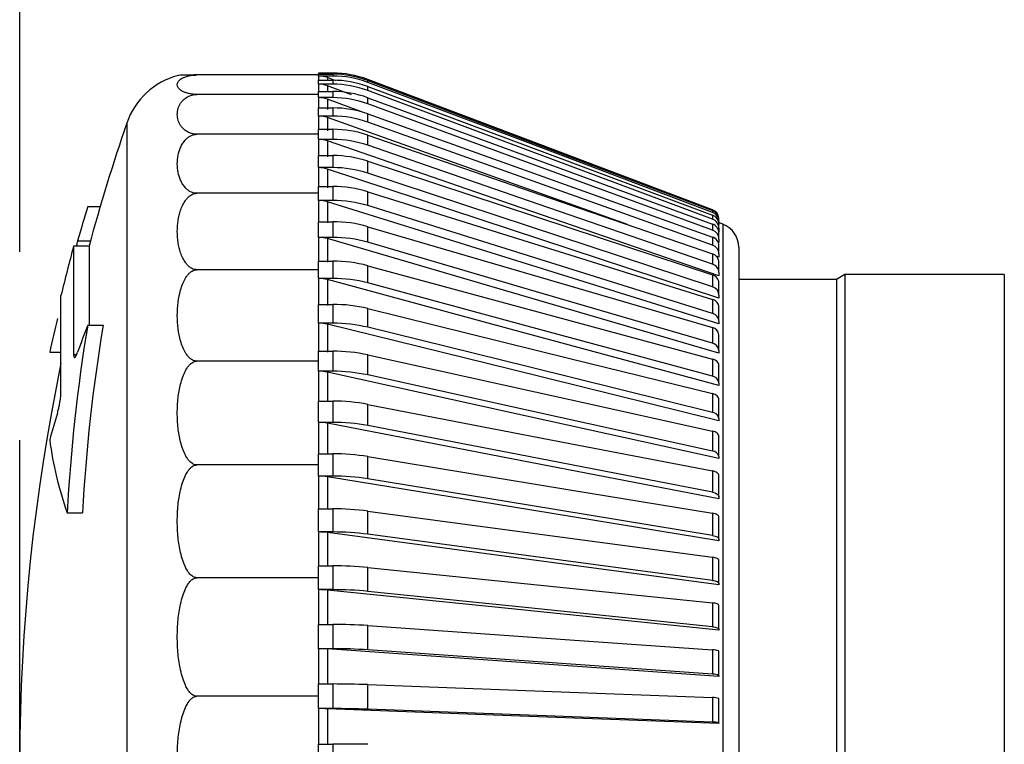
# Model space of a CAD drawing. Header units: millimetres. Extents: x 0 to 838, y 0 to 648.
# Tile 13 of 63: x 293 to 313, y 163 to 177. Entities that reach past the tile are written whole.
import ezdxf

# ---------------------------------------------------------------- set-up
doc = ezdxf.new("R2010")
doc.units = ezdxf.units.MM
doc.header["$LTSCALE"] = 3
doc.layers.add('DIMENSIONS', color=140, linetype='Continuous', lineweight=25)
doc.styles.add('SLDTEXTSTYLE0', font='TXT', dxfattribs={"width": 0.7})
doc.dimstyles.new('SLDDIMSTYLE0', dxfattribs={"dimtxt": 6.474023, "dimasz": 9.906, "dimexe": 0, "dimexo": 0.0625, "dimgap": 1.618506, "dimtad": 0, "dimtih": 1, "dimtoh": 1, "dimdec": 1, "dimrnd": 1e-09, "dimzin": 4, "dimdsep": 46, "dimtxsty": 'SLDTEXTSTYLE0', "dimsah": 1, "dimcen": 0.09, "dimadec": 0, "dimazin": 1, "dimtfac": 1, "dimtdec": 1, "dimtofl": 0, "dimtmove": 0, "dimatfit": 3, "dimfxl": 0, "dimfrac": 2, "dimtolj": 1, "dimtzin": 12, "dimarcsym": 0})

# ---------------------------------------------------------------- blocks, each defined once
blk = doc.blocks.new('_D_9')
at = {"layer": 'DIMENSIONS'}
for p, q in [((293.499, 172.55), (293.499, 416.191)), ((381.499, 333.976), (381.499, 416.191)), ((293.499, 406.666), (319.796, 406.666)), ((328.569, 406.666), (326.395, 406.666)), ((326.395, 406.666), (326.395, 396.376)), ((347.807, 406.666), (349.981, 406.666)), ((349.981, 406.666), (349.981, 396.376)), ((381.499, 406.666), (356.579, 406.666)), ((326.395, 396.376), (328.569, 396.376)), ((349.981, 396.376), (347.807, 396.376))]:
    blk.add_line(p, q, dxfattribs=at)
for points in [[(293.499, 406.666), (303.405, 405.142), (303.405, 408.19)], [(381.499, 406.666), (371.593, 408.19), (371.593, 405.142)]]:
    blk.add_solid(points, dxfattribs=at)
at = {"layer": 'DIMENSIONS', "char_height": 6.35, "attachment_point": 1, "style": 'SLDTEXTSTYLE0'}
for s, insert in [('88.0', (328.569, 416.301)), ('3.46', (328.569, 404.562))]:
    blk.add_mtext(s, dxfattribs=dict(at, insert=insert))

msp = doc.modelspace()

# ---------------------------------------------------------------- linework, layer by layer
for p, q in [((299.549049, 176.165445), (299.549049, 176.142989)), ((299.835017, 176.165445), (299.549049, 176.165445)), ((299.549049, 176.126543), (299.549049, 176.142989)), ((299.549049, 176.142989), (299.835017, 176.142989)), ((299.835017, 176.142989), (299.835017, 176.105645)), ((299.549049, 176.126543), (297.084766, 176.126543)), ((299.549049, 176.105645), (299.549049, 176.126543)), ((299.549049, 176.105645), (299.549049, 176.020411)), ((299.835017, 176.105645), (299.549049, 176.105645)), ((299.549049, 176.020411), (299.835017, 176.020411)), ((299.549049, 175.939753), (299.549049, 176.020411)), ((299.549049, 175.939753), (299.549049, 175.79239)), ((299.835017, 175.939753), (299.549049, 175.939753)), ((299.895487, 176.009511), (299.725749, 176.073466)), ((299.725749, 176.073466), (299.725749, 176.020411)), ((299.835017, 176.020411), (299.835017, 175.939753)), ((307.519742, 173.399948), (300.541944, 176.036542)), ((300.541944, 175.976882), (300.541944, 176.014226)), ((299.549049, 175.732875), (299.549049, 175.79239)), ((299.549049, 175.79239), (299.835017, 175.79239)), ((300.216722, 175.724825), (299.725749, 175.907907)), ((299.725749, 175.907907), (299.725749, 175.79239)), ((299.835017, 175.79239), (299.835017, 175.669032)), ((300.541944, 175.81232), (300.541944, 175.892978)), ((299.549049, 175.732875), (297.084766, 175.732875)), ((299.549049, 175.669032), (299.549049, 175.732875)), ((299.549049, 175.669032), (299.549049, 175.460662)), ((299.835017, 175.669032), (299.549049, 175.669032)), ((299.725749, 175.637761), (299.725749, 175.430203)), ((300.437464, 175.377156), (299.725749, 175.637761)), ((300.541944, 175.5439), (300.541944, 175.667258)), ((299.549049, 175.460662), (299.835017, 175.460662)), ((299.549049, 175.295542), (299.549049, 175.460662)), ((299.835017, 175.460662), (299.835017, 175.295542)), ((295.666028, 175.152659), (295.666028, 149.178633)), ((299.549049, 175.295542), (299.549049, 175.02775)), ((299.835017, 175.295542), (299.549049, 175.295542)), ((299.725749, 175.265084), (299.725749, 174.998336)), ((300.541944, 175.173662), (300.541944, 175.338782)), ((299.549049, 174.926973), (299.549049, 175.02775)), ((299.549049, 175.02775), (299.835017, 175.02775)), ((299.835017, 175.02775), (299.835017, 174.822126)), ((299.549049, 174.926973), (297.084766, 174.926973)), ((299.549049, 174.822126), (299.549049, 174.926973)), ((299.549049, 174.822126), (299.549049, 174.49695)), ((299.835017, 174.822126), (299.549049, 174.822126)), ((299.725749, 174.792712), (299.725749, 174.468804)), ((300.541944, 174.704426), (300.541944, 174.91005)), ((299.549049, 174.49695), (299.835017, 174.49695)), ((299.549049, 174.252386), (299.549049, 174.49695)), ((299.835017, 174.49695), (299.835017, 174.252386)), ((300.541944, 174.139762), (300.541944, 174.384326)), ((299.549049, 174.252386), (299.549049, 173.872301)), ((299.835017, 174.252386), (299.549049, 174.252386)), ((299.725749, 174.224241), (299.725749, 173.845638)), ((299.549049, 173.733324), (299.549049, 173.872301)), ((299.549049, 173.872301), (299.835017, 173.872301)), ((299.835017, 173.872301), (299.835017, 173.590659)), ((300.541944, 173.483968), (300.541944, 173.765611)), ((299.549049, 173.733324), (297.084766, 173.733324)), ((299.549049, 173.590659), (299.549049, 173.733324)), ((299.549049, 173.590659), (299.549049, 173.158558)), ((299.835017, 173.590659), (299.549049, 173.590659)), ((299.725749, 173.563996), (299.725749, 173.133581)), ((294.874704, 173.465069), (295.128187, 173.465069)), ((307.519742, 173.399948), (307.519742, 173.399415)), ((307.519742, 173.384468), (307.519742, 173.347124)), ((299.549049, 173.158558), (299.835017, 173.158558)), ((299.549049, 172.84198), (299.549049, 173.158558)), ((299.835017, 173.158558), (299.835017, 172.84198)), ((307.519742, 173.290394), (307.519742, 173.209736)), ((307.649049, 173.16051), (307.649049, 173.197854)), ((307.649049, 173.16051), (307.649049, 173.105708)), ((300.541944, 172.742035), (300.541944, 173.058612)), ((307.519742, 173.111654), (307.519742, 172.988296)), ((307.725749, 173.11116), (307.649049, 173.140136)), ((307.649049, 173.025051), (307.649049, 173.105708)), ((307.649049, 173.025051), (307.649049, 172.953262)), ((307.725749, 173.11116), (307.725749, 151.220131)), ((294.671997, 172.773183), (294.931185, 172.773183)), ((299.549049, 172.84198), (299.549049, 172.361151)), ((299.835017, 172.84198), (299.549049, 172.84198)), ((299.725749, 172.817003), (299.725749, 172.33805)), ((307.519742, 172.849608), (307.519742, 172.684489)), ((307.649049, 172.806944), (307.649049, 172.930302)), ((307.649049, 172.806944), (307.649049, 172.736451)), ((294.901769, 172.665646), (294.590952, 172.665646)), ((294.590952, 172.665646), (294.590952, 170.474443)), ((294.901769, 172.665646), (294.901769, 171.066934)), ((307.649049, 172.736451), (307.633312, 172.742214)), ((307.649049, 172.507851), (307.649049, 172.672971)), ((308.049049, 172.643424), (308.049049, 151.687867)), ((299.549049, 172.188198), (299.549049, 172.361151)), ((299.549049, 172.361151), (299.835017, 172.361151)), ((299.835017, 172.361151), (299.835017, 172.012048)), ((307.519742, 172.506251), (307.519742, 172.300627)), ((307.649049, 172.43919), (307.594113, 172.458784)), ((307.649049, 172.507851), (307.649049, 172.43919)), ((299.549049, 172.188198), (297.084766, 172.188198)), ((299.549049, 172.012048), (299.549049, 172.188198)), ((300.541944, 171.919609), (300.541944, 172.268712)), ((307.649049, 172.130048), (307.649049, 172.335672)), ((299.549049, 172.012048), (299.549049, 171.486151)), ((299.835017, 172.012048), (299.549049, 172.012048)), ((299.725749, 171.988947), (299.725749, 171.465102)), ((307.519742, 172.084196), (307.519742, 171.839632)), ((307.649049, 172.130048), (307.649049, 172.063742)), ((310.025844, 171.990646), (308.049049, 171.990646)), ((310.199049, 172.090646), (310.025844, 171.990646)), ((310.025844, 171.990646), (310.025844, 152.340646)), ((313.424049, 172.090646), (310.199049, 172.090646)), ((310.199049, 172.090646), (310.199049, 152.240646)), ((313.424049, 172.090646), (313.424049, 152.240646)), ((307.649049, 171.676409), (307.649049, 171.920973)), ((294.33478, 169.711114), (294.33478, 171.665646)), ((307.519742, 171.586654), (307.519742, 171.305012)), ((307.649049, 171.676409), (307.649049, 171.612963)), ((299.549049, 171.486151), (299.835017, 171.486151)), ((299.549049, 171.107179), (299.549049, 171.486151)), ((299.835017, 171.486151), (299.835017, 171.107179)), ((300.541944, 171.022949), (300.541944, 171.401921)), ((307.649049, 171.150388), (307.649049, 171.43203)), ((294.874704, 171.066934), (295.187824, 171.066934)), ((299.549049, 171.107179), (299.549049, 170.540216)), ((299.835017, 171.107179), (299.549049, 171.107179)), ((299.725749, 171.08613), (299.725749, 170.521378)), ((307.519742, 171.017413), (307.519742, 170.700836)), ((307.649049, 171.150388), (307.649049, 171.090284)), ((307.649049, 170.555987), (307.649049, 170.872565)), ((294.105649, 170.517393), (294.33478, 170.517393)), ((294.590952, 170.474443), (294.653379, 170.474443)), ((299.549049, 170.338541), (299.549049, 170.540216)), ((299.549049, 170.540216), (299.835017, 170.540216)), ((299.835017, 170.540216), (299.835017, 170.13426)), ((300.541944, 170.05888), (300.541944, 170.464837)), ((307.519742, 170.380805), (307.519742, 170.031702)), ((307.649049, 170.555987), (307.649049, 170.499683)), ((299.549049, 170.338541), (297.084766, 170.338541)), ((299.549049, 170.13426), (299.549049, 170.338541)), ((307.649049, 169.897731), (307.649049, 170.246834)), ((299.549049, 170.13426), (299.549049, 169.530546)), ((299.835017, 170.13426), (299.549049, 170.13426)), ((299.725749, 170.115422), (299.725749, 169.514063)), ((307.649049, 169.897731), (307.649049, 169.845655)), ((307.519742, 169.681674), (307.519742, 169.302702)), ((299.549049, 169.530546), (299.835017, 169.530546)), ((299.549049, 169.100694), (299.549049, 169.530546)), ((299.835017, 169.530546), (299.835017, 169.100694)), ((300.541944, 169.034739), (300.541944, 169.46459)), ((307.649049, 169.180629), (307.649049, 169.559601)), ((307.649049, 169.180629), (307.649049, 169.133178)), ((299.549049, 169.100694), (299.549049, 168.464824)), ((299.835017, 169.100694), (299.549049, 169.100694)), ((299.725749, 169.084212), (299.725749, 168.450822)), ((307.519742, 168.925342), (307.519742, 168.519385)), ((307.649049, 168.410139), (307.649049, 168.816095)), ((299.549049, 168.240555), (299.549049, 168.464824)), ((299.549049, 168.464824), (299.835017, 168.464824)), ((299.835017, 168.464824), (299.835017, 168.014349)), ((300.541944, 167.958319), (300.541944, 168.408795)), ((307.649049, 168.410139), (307.649049, 168.367674)), ((299.549049, 168.240555), (297.084766, 168.240555)), ((299.549049, 168.014349), (299.549049, 168.240555)), ((299.549049, 168.014349), (299.549049, 167.351162)), ((299.835017, 168.014349), (299.549049, 168.014349)), ((299.725749, 168.000347), (299.725749, 167.339747)), ((307.519742, 168.117564), (307.519742, 167.687712)), ((307.649049, 167.592124), (307.649049, 168.021976)), ((307.649049, 167.592124), (307.649049, 167.554968)), ((294.459454, 167.273585), (294.769216, 167.273585)), ((299.549049, 167.351162), (299.835017, 167.351162)), ((299.549049, 166.883492), (299.549049, 167.351162)), ((299.835017, 167.351162), (299.835017, 166.883492)), ((300.541944, 166.837814), (300.541944, 167.305485)), ((307.519742, 167.264489), (307.519742, 166.814013)), ((307.649049, 166.732811), (307.649049, 167.183286)), ((299.549049, 166.883492), (299.549049, 166.198035)), ((299.835017, 166.883492), (299.549049, 166.883492)), ((299.725749, 166.872077), (299.725749, 166.189294)), ((307.649049, 166.732811), (307.649049, 166.701246)), ((299.549049, 165.957986), (299.549049, 166.198035)), ((299.549049, 166.198035), (299.835017, 166.198035)), ((299.835017, 166.198035), (299.835017, 165.716729)), ((307.519742, 166.372608), (307.519742, 165.904938)), ((307.649049, 165.838738), (307.649049, 166.306409)), ((300.541944, 165.681751), (300.541944, 166.163058)), ((299.549049, 165.957986), (297.084766, 165.957986)), ((299.549049, 165.716729), (299.549049, 165.957986)), ((307.649049, 165.838738), (307.649049, 165.813006)), ((299.549049, 165.716729), (299.549049, 165.014219)), ((299.835017, 165.716729), (299.549049, 165.716729)), ((299.725749, 165.707987), (299.725749, 165.008218)), ((307.519742, 165.44871), (307.519742, 164.967403)), ((307.649049, 164.916712), (307.649049, 165.398018)), ((299.549049, 165.014219), (299.835017, 165.014219)), ((299.549049, 164.52294), (299.549049, 165.014219)), ((299.835017, 165.014219), (299.835017, 164.52294)), ((300.541944, 164.498928), (300.541944, 164.990208)), ((307.649049, 164.916712), (307.649049, 164.897007)), ((299.549049, 164.52294), (299.549049, 163.808723)), ((299.835017, 164.52294), (299.549049, 164.52294)), ((299.725749, 164.516939), (299.725749, 163.805509)), ((307.519742, 164.499826), (307.519742, 164.008546)), ((307.649049, 163.973748), (307.649049, 164.465027)), ((299.549049, 163.560189), (299.549049, 163.808723)), ((299.549049, 163.808723), (299.835017, 163.808723)), ((299.835017, 163.808723), (299.835017, 163.31121)), ((300.541944, 163.298348), (300.541944, 163.795861)), ((307.649049, 163.973748), (307.649049, 163.960221)), ((299.549049, 163.560189), (297.084766, 163.560189)), ((299.549049, 163.31121), (299.549049, 163.560189)), ((307.519742, 163.533177), (307.519742, 163.035664)), ((307.649049, 163.017023), (307.649049, 163.514536)), ((299.549049, 163.31121), (299.549049, 162.590723)), ((299.835017, 163.31121), (299.549049, 163.31121)), ((299.725749, 163.307996), (299.725749, 162.590319)), ((307.649049, 163.017023), (307.649049, 163.009777)), ((299.549049, 162.090762), (299.549049, 162.590723)), ((299.549049, 162.590723), (299.835017, 162.590723)), ((299.835017, 162.590723), (299.835017, 162.090762))]:
    msp.add_line(p, q)
at = {"flags": 128}
for points in [[(307.519742, 173.399415), (303.794243, 174.807312), (300.541944, 176.036331)], [(300.541944, 176.014226), (304.629296, 174.473833), (307.519742, 173.384468)], [(307.519742, 173.347124), (303.794243, 174.751199), (300.541944, 175.976882)], [(300.541944, 175.892978), (304.629296, 174.368502), (307.519742, 173.290394)], [(307.519742, 173.209736), (303.794244, 174.599303), (300.541944, 175.81232)], [(300.541944, 175.667258), (304.629295, 174.170301), (307.519742, 173.111654)], [(307.519742, 172.988296), (303.794244, 174.352779), (300.541944, 175.5439)], [(305.797999, 173.099394), (303.44895, 173.937216), (299.725749, 175.265084)], [(300.541944, 175.338782), (304.629295, 173.880737), (307.519742, 172.849608)], [(307.519742, 172.684489), (303.794243, 174.013503), (300.541944, 175.173662)], [(307.649049, 172.063742), (303.44895, 173.510387), (299.725749, 174.792712)], [(300.541944, 174.91005), (304.629295, 173.502013), (307.519742, 172.506251)], [(307.519742, 172.300627), (303.794243, 173.584059), (300.541944, 174.704426)], [(300.541944, 174.384326), (304.629296, 173.037014), (307.519742, 172.084196)], [(307.649049, 171.612963), (303.44895, 172.997219), (299.725749, 174.224241)], [(307.519742, 171.839632), (303.794243, 173.067713), (300.541944, 174.139762)], [(300.541944, 173.765611), (304.629296, 172.489276), (307.519742, 171.586654)], [(307.649049, 171.090284), (303.44895, 172.401616), (299.725749, 173.563996)], [(307.519742, 171.305012), (303.794243, 172.468396), (300.541944, 173.483968)], [(300.541944, 173.058612), (304.629296, 171.86297), (307.519742, 171.017413)], [(307.649049, 170.499683), (303.448949, 171.72811), (299.725749, 172.817003)], [(307.519742, 170.700836), (303.794244, 171.790668), (300.541944, 172.742035)], [(300.541944, 172.268712), (304.629295, 171.162861), (307.519742, 170.380805)], [(307.649049, 169.845655), (303.448949, 170.981829), (299.725749, 171.988947)], [(307.519742, 170.031702), (303.794244, 171.039689), (300.541944, 171.919609)], [(300.541944, 171.401921), (304.629296, 170.394278), (307.519742, 169.681674)], [(307.649049, 169.133178), (303.44895, 170.168451), (299.725749, 171.08613)], [(307.519742, 169.302702), (303.794244, 170.221173), (300.541944, 171.022949)], [(300.541944, 170.464837), (304.629295, 169.56307), (307.519742, 168.925342)], [(307.649049, 168.367674), (303.44895, 169.294167), (299.725749, 170.115422)], [(307.519742, 168.519385), (303.794244, 169.341349), (300.541944, 170.05888)], [(300.541944, 169.46459), (304.629296, 168.675563), (307.519742, 168.117564)], [(307.649049, 167.554968), (303.44895, 168.36563), (299.725749, 169.084212)], [(307.519742, 167.687712), (303.794243, 168.406914), (300.541944, 169.034739)], [(300.541944, 168.408795), (304.629295, 167.738512), (307.519742, 167.264489)], [(307.649049, 166.701246), (303.44895, 167.389908), (299.725749, 168.000347)], [(307.649049, 168.021976), (307.646769, 168.037365), (307.639978, 168.052404), (307.628831, 168.066749), (307.613581, 168.080072), (307.594577, 168.09207), (307.572253, 168.102469), (307.547116, 168.111032), (307.519742, 168.117564)], [(307.519742, 166.814013), (303.794244, 167.424979), (300.541944, 167.958319)], [(307.519742, 167.687712), (307.547116, 167.681179), (307.572253, 167.672616), (307.594577, 167.662216), (307.613581, 167.650217), (307.628831, 167.636894), (307.639978, 167.62255), (307.646769, 167.607512), (307.649049, 167.592124)], [(300.541944, 167.305485), (304.629295, 166.759048), (307.519742, 166.372608)], [(307.649049, 165.813006), (303.448949, 166.374427), (299.725749, 166.872077)], [(307.519742, 165.904938), (303.794243, 166.403017), (300.541944, 166.837814)], [(307.519742, 166.814013), (307.547116, 166.808464), (307.572253, 166.801188), (307.594577, 166.792354), (307.613581, 166.782161), (307.628831, 166.770843), (307.639978, 166.758658), (307.646769, 166.745883), (307.649049, 166.732811)], [(300.541944, 166.163058), (304.629296, 165.744625), (307.519742, 165.44871)], [(307.519742, 165.904938), (307.547116, 165.900413), (307.572253, 165.894482), (307.594577, 165.887279), (307.613581, 165.87897), (307.628831, 165.869743), (307.639978, 165.859809), (307.646769, 165.849395), (307.649049, 165.838738)], [(307.649049, 164.897007), (303.448949, 165.326913), (299.725749, 165.707987)], [(307.519742, 164.967403), (303.794243, 165.348807), (300.541944, 165.681751)], [(300.541944, 164.990208), (304.629296, 164.702964), (307.519742, 164.499826)], [(307.519742, 164.967403), (307.547116, 164.963939), (307.572253, 164.959397), (307.594577, 164.953881), (307.613581, 164.947518), (307.628831, 164.940453), (307.639978, 164.932846), (307.646769, 164.924872), (307.649049, 164.916712)], [(307.649049, 163.960221), (303.44895, 164.255341), (299.725749, 164.516939)], [(307.519742, 164.008546), (303.794244, 164.27037), (300.541944, 164.498928)], [(300.541944, 163.795861), (304.629296, 163.641993), (307.519742, 163.533177)], [(307.649049, 163.009777), (303.448949, 163.167865), (299.725749, 163.307996)], [(307.519742, 163.035664), (303.794244, 163.175915), (300.541944, 163.298348)]]:
    msp.add_lwpolyline(points, dxfattribs=at)
for centre, radius, start, end in [((299.549049, 175.66548), 0.499965, 72.7624766, 89.9999448), ((299.835016, 174.165594), 1.999851, 69.2990444, 89.9999703), ((299.835067, 174.138322), 2.004667, 69.3525938, 90.001414), ((297.084766, 174.665646), 1.5, 104.6826666, 161.0540942), ((299.549061, 175.604476), 0.501169, 69.3565122, 90.0013712), ((299.549108, 175.433944), 0.505809, 69.5600269, 90.006636), ((299.835064, 174.100965), 2.00468, 69.3526616, 90.0013462), ((299.835255, 173.997195), 2.023216, 69.5560959, 90.0067288), ((299.83525, 173.916508), 2.023245, 69.5562425, 90.0065822), ((299.835575, 173.736108), 2.056282, 69.9086476, 90.0155289), ((299.549187, 175.154954), 0.514079, 69.912565, 90.0153846), ((299.835567, 173.612705), 2.056328, 69.9088722, 90.0153043), ((299.836016, 173.35536), 2.105302, 70.4086274, 90.0271864), ((333.499049, 162.165646), 40, 161.0540942, 164.7815448), ((299.549297, 174.769206), 0.526337, 70.4125048, 90.0269898), ((299.836005, 173.190177), 2.105366, 70.4089287, 90.0268852), ((299.836566, 172.855235), 2.172516, 71.0536562, 90.0408561), ((299.549434, 174.278982), 0.543144, 71.0574666, 90.0406072), ((299.836552, 172.649525), 2.172601, 71.0540324, 90.04048), ((299.837209, 172.235739), 2.261212, 71.840529, 90.0555249), ((299.549594, 173.687063), 0.565323, 71.8442452, 90.0552244), ((299.837191, 171.991065), 2.261323, 71.8409778, 90.0550761), ((299.837923, 171.496175), 2.376127, 72.7651343, 90.0700729), ((299.549772, 172.996601), 0.594058, 72.7687287, 90.0697224), ((299.837902, 171.214392), 2.376269, 72.7656529, 90.0695543), ((332.262421, 162.135628), 39.066579, 163.1418403, 164.199242), ((307.449049, 173.212859), 0.2, 7.202918, 69.3006898), ((299.838689, 170.634459), 2.524101, 73.8223658, 90.0833441), ((307.449535, 173.160371), 0.199514, 0.0399951, 69.3971644), ((307.451498, 173.105003), 0.197553, 0.2045157, 69.7908528), ((307.451496, 173.024344), 0.197554, 0.2048582, 69.7905103), ((307.454838, 172.805243), 0.194219, 0.5017739, 70.4773579), ((307.549049, 172.643424), 0.5, 0, 69.3045524), ((299.549963, 172.210922), 0.631058, 73.8258107, 90.0829464), ((299.838663, 170.317701), 2.524282, 73.8229509, 90.082759), ((333.499049, 162.165646), 40.3, 164.8975433, 166.3652238), ((307.45946, 172.504711), 0.189615, 0.948769, 71.4630019), ((299.839482, 169.645983), 2.715172, 75.0060349, 90.0942222), ((307.465225, 172.330625), 0.183893, 1.5727111, 72.7549489), ((307.465221, 172.124998), 0.183897, 1.5735274, 72.7541326), ((299.55016, 171.333213), 0.678836, 75.0093026, 90.0937808), ((299.839452, 169.296648), 2.715404, 75.0066827, 90.0935745), ((307.471947, 171.668937), 0.177259, 2.4157316, 74.3576819), ((299.84028, 168.521656), 2.9645, 76.3087915, 90.1017082), ((332.205091, 162.150641), 39.007308, 166.5850906, 167.6142797), ((307.479433, 171.139923), 0.169939, 3.5304805, 76.278861), ((329.370753, 165.371315), 34.963087, 170.6245178, 176.8811144), ((319.162309, 161.723883), 26.022689, 158.9590674, 160.2394575), ((329.404531, 165.371241), 34.687519, 170.5492326, 176.8561903), ((299.550359, 170.366), 0.74118, 76.3118547, 90.1012277), ((299.840244, 168.142382), 2.964802, 76.3094974, 90.1010023), ((307.487456, 170.858451), 0.162208, 4.991701, 78.5193043), ((307.487451, 170.541869), 0.162213, 4.9931165, 78.5178888), ((299.841057, 167.244319), 3.295903, 77.7220617, 90.1049941), ((333.499049, 162.165646), 40, 168.2672493, 191.4644518), ((299.550552, 169.310213), 0.824049, 77.7248937, 90.1044799), ((299.841014, 166.83796), 3.296305, 77.7228207, 90.1042351), ((307.495758, 169.879165), 0.154411, 6.9059287, 81.0645825), ((299.841791, 165.781683), 3.748869, 79.2360128, 90.1035273), ((318.497657, 161.944832), 25.322134, 163.1547192, 164.4225436), ((307.504102, 169.156614), 0.146923, 9.407377, 83.8894509), ((299.550734, 168.163379), 0.937317, 79.2385882, 90.1029853), ((299.841739, 165.351276), 3.749424, 79.2368195, 90.1027206), ((301.380517, 169.716108), 7.339417, 187.6044448, 199.4385245), ((299.84246, 164.071078), 4.393753, 80.8395538, 90.0970596), ((307.512229, 168.379343), 0.140243, 12.6846375, 86.9291872), ((299.550899, 166.915771), 1.098579, 80.8418485, 90.0964964), ((299.842397, 163.619799), 4.394557, 80.840402, 90.0962113), ((299.843046, 161.982193), 5.368976, 82.5203777, 90.0856769), ((299.551043, 165.541035), 1.342459, 82.5223698, 90.0850993), ((299.842965, 161.51327), 5.370228, 82.521261, 90.0847936), ((299.843532, 159.208793), 6.989247, 84.2650525, 90.0698037), ((299.55116, 163.969052), 1.747678, 84.2667226, 90.0692186), ((299.843424, 158.725293), 6.99144, 84.2659638, 90.0688923), ((299.843913, 154.857553), 10.15667, 86.0591601, 90.0501823), ((299.551248, 161.983007), 2.539934, 86.0604919, 90.0495962), ((299.843752, 154.36153), 10.161413, 86.060092, 90.0492504), ((307.541598, 163.832118), 0.177777, 52.8132766, 97.061946), ((299.84421, 144.880442), 18.928284, 87.8874833, 90.0278254), ((307.543978, 163.243492), 0.290697, 68.8111253, 94.7825561), ((299.5513, 158.576531), 4.73468, 87.8884639, 90.0272446), ((299.843905, 144.366204), 18.945008, 87.8884281, 90.0268805), ((307.543957, 162.745832), 0.290841, 68.8176756, 94.7760058), ((299.84536, 12.415993), 150.174731, 89.73423281, 90.00394587)]:
    msp.add_arc(centre, radius, start, end)
for points, knots in [([(297.084766, 175.732875), (297.072457, 175.733038), (297.047078, 175.733374), (297.010145, 175.736058), (296.974235, 175.740254), (296.93438, 175.746773), (296.892479, 175.756553), (296.843353, 175.772144), (296.794077, 175.793605), (296.740241, 175.828152), (296.698108, 175.873784), (296.683582, 175.929922), (296.698097, 175.985347), (296.740268, 176.031486), (296.794326, 176.065785), (296.843337, 176.087297), (296.892885, 176.102832), (296.937848, 176.113273), (296.984683, 176.120726), (297.033519, 176.125602), (297.068247, 176.12624), (297.084766, 176.126543)], [0, 0, 0, 0, 0.013604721, 0.028049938, 0.044171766, 0.062578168, 0.090930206, 0.125409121, 0.182162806, 0.248204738, 0.369138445, 0.500188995, 0.631523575, 0.752187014, 0.818110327, 0.874791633, 0.908920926, 0.937992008, 0.961679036, 0.981771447, 1, 1, 1, 1]), ([(297.084766, 176.126543), (297.072455, 176.126529), (297.047073, 176.126499), (296.994897, 176.126205), (296.919457, 176.125263), (296.824064, 176.123167), (296.727224, 176.11906), (296.713719, 176.115571), (296.705568, 176.113466)], [0, 0, 0, 0, 0.031318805, 0.064572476, 0.143767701, 0.288066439, 0.570343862, 1, 1, 1, 1]), ([(297.084766, 174.926973), (297.072457, 174.927308), (297.047078, 174.927998), (297.010145, 174.9335), (296.974235, 174.942086), (296.93438, 174.955489), (296.892479, 174.975495), (296.843353, 175.007348), (296.794077, 175.051358), (296.740241, 175.12196), (296.698108, 175.215663), (296.683582, 175.330234), (296.698097, 175.44408), (296.740268, 175.538253), (296.794326, 175.608528), (296.843337, 175.652518), (296.892885, 175.684327), (296.937848, 175.705705), (296.984683, 175.720984), (297.033519, 175.730965), (297.068247, 175.732259), (297.084766, 175.732875)], [0, 0, 0, 0, 0.013604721, 0.028049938, 0.044171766, 0.062578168, 0.090930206, 0.125409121, 0.182162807, 0.248204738, 0.369138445, 0.500188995, 0.631523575, 0.752187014, 0.818110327, 0.874791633, 0.908920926, 0.937992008, 0.961679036, 0.981771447, 1, 1, 1, 1]), ([(297.084766, 173.733324), (297.072457, 173.733821), (297.047078, 173.734846), (297.010145, 173.742997), (296.974235, 173.755712), (296.93438, 173.775593), (296.892479, 173.805216), (296.843353, 173.852364), (296.794077, 173.917586), (296.740241, 174.022097), (296.698108, 174.161024), (296.683582, 174.330546), (296.698097, 174.499354), (296.740268, 174.638701), (296.794326, 174.742816), (296.843337, 174.807948), (296.892885, 174.855063), (296.937848, 174.886729), (296.984683, 174.90937), (297.033519, 174.924152), (297.068247, 174.926063), (297.084766, 174.926973)], [0, 0, 0, 0, 0.013604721, 0.0280499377, 0.0441717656, 0.0625781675, 0.0909302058, 0.1254091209, 0.1821628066, 0.2482047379, 0.3691384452, 0.5001889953, 0.6315235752, 0.7521870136, 0.818110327, 0.8747916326, 0.9089209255, 0.9379920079, 0.9616790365, 0.9817714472, 1, 1, 1, 1]), ([(297.084766, 172.188198), (297.072457, 172.188842), (297.047078, 172.190169), (297.010145, 172.200721), (296.974235, 172.217179), (296.93438, 172.242935), (296.892479, 172.281274), (296.843353, 172.342285), (296.794077, 172.426737), (296.740241, 172.561982), (296.698108, 172.741911), (296.683582, 172.961235), (296.698097, 173.179874), (296.740268, 173.360161), (296.794326, 173.494953), (296.843337, 173.579247), (296.892885, 173.640239), (296.937848, 173.681229), (296.984683, 173.710545), (297.033519, 173.729678), (297.068247, 173.732149), (297.084766, 173.733324)], [0, 0, 0, 0, 0.013604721, 0.028049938, 0.044171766, 0.062578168, 0.090930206, 0.125409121, 0.182162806, 0.248204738, 0.369138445, 0.500188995, 0.631523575, 0.752187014, 0.818110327, 0.874791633, 0.908920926, 0.937992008, 0.961679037, 0.981771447, 1, 1, 1, 1]), ([(307.649049, 173.197854), (307.649049, 173.238081), (307.6365, 173.278219), (307.590653, 173.344388), (307.557457, 173.370274), (307.519742, 173.384468)], [0, 0, 0, 0, 0.5, 0.5, 1, 1, 1, 1]), ([(307.649049, 172.930302), (307.649049, 172.969433), (307.6365, 173.008475), (307.590653, 173.072794), (307.557457, 173.097928), (307.519742, 173.111654)], [0, 0, 0, 0, 0.5, 0.5, 1, 1, 1, 1]), ([(294.671997, 172.773183), (294.665562, 172.750411), (294.65478, 172.712254), (294.644792, 172.679038), (294.640764, 172.665646)], [0, 0, 0, 0, 0.596799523, 1, 1, 1, 1]), ([(307.649049, 172.672971), (307.649049, 172.711103), (307.6365, 172.74915), (307.590653, 172.811804), (307.557457, 172.836274), (307.519742, 172.849608)], [0, 0, 0, 0, 0.5, 0.5, 1, 1, 1, 1]), ([(297.084766, 170.338541), (297.072457, 170.339312), (297.047078, 170.340902), (297.010145, 170.353535), (296.974235, 170.373236), (296.93438, 170.404083), (296.892479, 170.449975), (296.843353, 170.522994), (296.794077, 170.62411), (296.740241, 170.78598), (296.698108, 171.001443), (296.683582, 171.263905), (296.698097, 171.525733), (296.740268, 171.741481), (296.794326, 171.902855), (296.843337, 172.003751), (296.892885, 172.076764), (296.937848, 172.125835), (296.984683, 172.160934), (297.033519, 172.183837), (297.068247, 172.186792), (297.084766, 172.188198)], [0, 0, 0, 0, 0.013604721, 0.028049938, 0.044171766, 0.062578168, 0.090930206, 0.125409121, 0.182162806, 0.248204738, 0.369138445, 0.500188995, 0.631523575, 0.752187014, 0.818110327, 0.874791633, 0.908920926, 0.937992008, 0.961679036, 0.981771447, 1, 1, 1, 1]), ([(307.649049, 171.920973), (307.649049, 171.95625), (307.6365, 171.991445), (307.590653, 172.049357), (307.557457, 172.071946), (307.519742, 172.084196)], [0, 0, 0, 0, 0.5, 0.5, 1, 1, 1, 1]), ([(307.649049, 171.43203), (307.649049, 171.46547), (307.6365, 171.498832), (307.590653, 171.553702), (307.557457, 171.575088), (307.519742, 171.586654)], [0, 0, 0, 0, 0.5, 0.5, 1, 1, 1, 1]), ([(294.590952, 170.474443), (294.591142, 170.465815), (294.591527, 170.448351), (294.594558, 170.429407), (294.599368, 170.416461), (294.606157, 170.410742), (294.617642, 170.413596), (294.639324, 170.438714), (294.660056, 170.491493), (294.671997, 170.521891)], [0, 0, 0, 0, 0.095367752, 0.193025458, 0.29313343, 0.395840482, 0.501284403, 0.712762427, 1, 1, 1, 1]), ([(307.649049, 170.246834), (307.649049, 170.275854), (307.6365, 170.304803), (307.590653, 170.352362), (307.557457, 170.370865), (307.519742, 170.380805)], [0, 0, 0, 0, 0.5, 0.5, 1, 1, 1, 1]), ([(297.084766, 168.240555), (297.072457, 168.24143), (297.047078, 168.243234), (297.010145, 168.257564), (296.974235, 168.279909), (296.93438, 168.314911), (296.892479, 168.36696), (296.843353, 168.449768), (296.794077, 168.564477), (296.740241, 168.748053), (296.698108, 168.992505), (296.683582, 169.290129), (296.698097, 169.58719), (296.740268, 169.831844), (296.794326, 170.014897), (296.843337, 170.129328), (296.892885, 170.212145), (296.937848, 170.267805), (296.984683, 170.30762), (297.033519, 170.333599), (297.068247, 170.336948), (297.084766, 170.338541)], [0, 0, 0, 0, 0.013604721, 0.028049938, 0.044171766, 0.062578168, 0.090930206, 0.125409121, 0.182162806, 0.248204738, 0.369138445, 0.500188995, 0.631523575, 0.752187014, 0.818110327, 0.874791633, 0.908920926, 0.937992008, 0.961679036, 0.981771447, 1, 1, 1, 1]), ([(294.262077, 169.282889), (294.266074, 169.296706), (294.273699, 169.323061), (294.284253, 169.365869), (294.29345, 169.406247), (294.301264, 169.44324), (294.307732, 169.475946), (294.318753, 169.536969), (294.331364, 169.626917), (294.333665, 169.683649), (294.33478, 169.711114)], [0, 0, 0, 0, 0.1086695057, 0.2072953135, 0.2958758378, 0.3744116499, 0.4429064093, 0.5013685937, 0.7585988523, 1, 1, 1, 1]), ([(307.649049, 169.559601), (307.649049, 169.58607), (307.6365, 169.612474), (307.590653, 169.65582), (307.557457, 169.672664), (307.519742, 169.681674)], [0, 0, 0, 0, 0.5, 0.5, 1, 1, 1, 1]), ([(307.649049, 168.816095), (307.649049, 168.839812), (307.6365, 168.86347), (307.590653, 168.902272), (307.557457, 168.917331), (307.519742, 168.925342)], [0, 0, 0, 0, 0.5, 0.5, 1, 1, 1, 1]), ([(297.084766, 165.957986), (297.072457, 165.958938), (297.047078, 165.960901), (297.010145, 165.976494), (296.974235, 166.000804), (296.93438, 166.038896), (296.892479, 166.095521), (296.843353, 166.185603), (296.794077, 166.310418), (296.740241, 166.510123), (296.698108, 166.776136), (296.683582, 167.099879), (296.698097, 167.423147), (296.740268, 167.689274), (296.794326, 167.888443), (296.843337, 168.012933), (296.892885, 168.103037), (296.937848, 168.163595), (296.984683, 168.206918), (297.033519, 168.235181), (297.068247, 168.238823), (297.084766, 168.240555)], [0, 0, 0, 0, 0.013604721, 0.028049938, 0.044171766, 0.062578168, 0.090930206, 0.125409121, 0.182162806, 0.248204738, 0.369138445, 0.500188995, 0.631523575, 0.752187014, 0.818110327, 0.874791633, 0.908920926, 0.937992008, 0.961679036, 0.981771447, 1, 1, 1, 1]), ([(307.649049, 167.183286), (307.649049, 167.20098), (307.6365, 167.218626), (307.590653, 167.247494), (307.557457, 167.25865), (307.519742, 167.264489)], [0, 0, 0, 0, 0.5, 0.5, 1, 1, 1, 1]), ([(307.649049, 166.306409), (307.649049, 166.320877), (307.6365, 166.335305), (307.590653, 166.358857), (307.557457, 166.367926), (307.519742, 166.372608)], [0, 0, 0, 0, 0.5, 0.5, 1, 1, 1, 1]), ([(297.084766, 163.560189), (297.072457, 163.561189), (297.047078, 163.563252), (297.010145, 163.579632), (296.974235, 163.605169), (296.93438, 163.645194), (296.892479, 163.704675), (296.843353, 163.799294), (296.794077, 163.930423), (296.740241, 164.140188), (296.698108, 164.419679), (296.683582, 164.759705), (296.698097, 165.099358), (296.740268, 165.378871), (296.794326, 165.588105), (296.843337, 165.718871), (296.892885, 165.813525), (296.937848, 165.87714), (296.984683, 165.922654), (297.033519, 165.952344), (297.068247, 165.956167), (297.084766, 165.957986)], [0, 0, 0, 0, 0.013604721, 0.028049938, 0.044171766, 0.062578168, 0.090930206, 0.125409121, 0.182162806, 0.248204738, 0.369138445, 0.500188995, 0.631523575, 0.752187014, 0.818110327, 0.874791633, 0.908920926, 0.937992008, 0.961679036, 0.981771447, 1, 1, 1, 1]), ([(307.649049, 165.398018), (307.649049, 165.409151), (307.6365, 165.42025), (307.590653, 165.438306), (307.557457, 165.44522), (307.519742, 165.44871)], [0, 0, 0, 0, 0.5, 0.5, 1, 1, 1, 1]), ([(307.649049, 164.465027), (307.649049, 164.47274), (307.6365, 164.480426), (307.590653, 164.492849), (307.557457, 164.497555), (307.519742, 164.499826)], [0, 0, 0, 0, 0.5, 0.5, 1, 1, 1, 1]), ([(297.084766, 161.120019), (297.072457, 161.121037), (297.047078, 161.123137), (297.010145, 161.139808), (296.974235, 161.165795), (296.93438, 161.206537), (296.892479, 161.267067), (296.843353, 161.363347), (296.794077, 161.496805), (296.740241, 161.710258), (296.698108, 161.994735), (296.683582, 162.340711), (296.698097, 162.686429), (296.740268, 162.970836), (296.794326, 163.183777), (296.843337, 163.316846), (296.892885, 163.413174), (296.937848, 163.477913), (296.984683, 163.524235), (297.033519, 163.554449), (297.068247, 163.558339), (297.084766, 163.560189)], [0, 0, 0, 0, 0.013604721, 0.028049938, 0.044171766, 0.062578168, 0.090930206, 0.125409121, 0.182162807, 0.248204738, 0.369138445, 0.500188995, 0.631523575, 0.752187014, 0.818110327, 0.874791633, 0.908920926, 0.937992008, 0.961679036, 0.981771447, 1, 1, 1, 1])]:
    msp.add_open_spline(points, degree=3, knots=knots)
at = {"layer": 'DIMENSIONS'}
msp.add_line((293.499049, 162.165646), (293.499049, 168.739906), dxfattribs=at)

# ---------------------------------------------------------------- dimensions: what is measured, and where the dimension line sits
dim = msp.add_linear_dim(base=(381.499049, 406.665671), p1=(293.499049, 168.739906), p2=(381.499049, 330.165646), dimstyle='SLDDIMSTYLE0', dxfattribs=at)
dim.commit()
dim.dimension.update_dxf_attribs({"geometry": '_D_9', "text_midpoint": (338.187613, 406.665671), "dimtype": 160})

doc.saveas('drawing.dxf')
